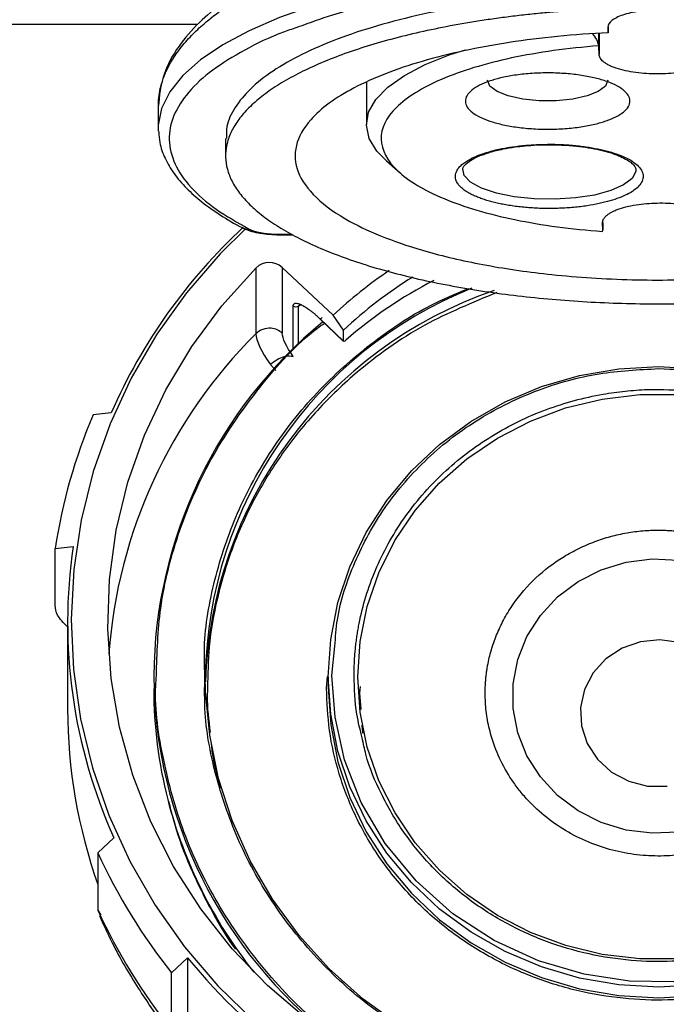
# Model space of a CAD drawing. Header units: inches. Extents: x 1.5 to 64.5, y 1.5 to 49.5.
# Tile 14 of 37: x 16 to 17.8, y 30.2 to 32.8. Entities that reach past the tile are written whole.
import ezdxf

# ---------------------------------------------------------------- set-up
doc = ezdxf.new("R2010")
doc.units = ezdxf.units.IN
doc.header["$LTSCALE"] = 6
doc.header["$MEASUREMENT"] = 0
doc.layers.add('DIMENSIONS', color=140, linetype='Continuous', lineweight=25)
doc.styles.add('SLDTEXTSTYLE0', font='TXT', dxfattribs={"width": 0.7})
doc.dimstyles.new('SLDDIMSTYLE0', dxfattribs={"dimtxt": 0.509766, "dimasz": 0.78, "dimexe": 0, "dimexo": 0.0625, "dimgap": 0.127441, "dimtad": 0, "dimtih": 1, "dimtoh": 1, "dimrnd": 1e-09, "dimzin": 12, "dimdsep": 46, "dimtxsty": 'SLDTEXTSTYLE0', "dimsah": 1, "dimcen": 0.09, "dimadec": 0, "dimazin": 3, "dimtfac": 1, "dimtofl": 0, "dimtmove": 0, "dimatfit": 3, "dimfxl": 0, "dimfrac": 2, "dimtolj": 1, "dimtzin": 12, "dimarcsym": 0})

# ---------------------------------------------------------------- blocks, each defined once
blk = doc.blocks.new('_D')
at = {"layer": 'DIMENSIONS'}
for p, q in [((13.2342, 33.3286), (13.2342, 24.8416)), ((20.9742, 33.3286), (20.9742, 24.8416)), ((13.2342, 25.5916), (15.624, 25.5916)), ((16.3147, 25.5916), (16.1436, 25.5916)), ((16.1436, 25.5916), (16.1436, 24.7815)), ((18.2536, 25.5916), (18.4248, 25.5916)), ((18.4248, 25.5916), (18.4248, 24.7815)), ((20.9742, 25.5916), (18.9443, 25.5916)), ((16.1436, 24.7815), (16.3147, 24.7815)), ((18.4248, 24.7815), (18.2536, 24.7815))]:
    blk.add_line(p, q, dxfattribs=at)
for points in [[(13.2342, 25.5916), (14.0142, 25.4716), (14.0142, 25.7116)], [(20.9742, 25.5916), (20.1942, 25.7116), (20.1942, 25.4716)]]:
    blk.add_solid(points, dxfattribs=at)
at = {"layer": 'DIMENSIONS', "char_height": 0.5, "attachment_point": 1, "style": 'SLDTEXTSTYLE0'}
for s, insert in [('7.74', (16.5268, 26.3503)), ('196.6', (16.3147, 25.426))]:
    blk.add_mtext(s, dxfattribs=dict(at, insert=insert))
blk = doc.blocks.new('_D_3')
at = {"layer": 'DIMENSIONS'}
for p, q in [((13.6588, 32.8123), (13.6588, 26.9149)), ((20.5499, 32.7847), (20.5499, 26.9149)), ((13.6588, 27.6649), (15.624, 27.6649)), ((16.3147, 27.6649), (16.1436, 27.6649)), ((16.1436, 27.6649), (16.1436, 26.8547)), ((18.2536, 27.6649), (18.4248, 27.6649)), ((18.4248, 27.6649), (18.4248, 26.8547)), ((20.5499, 27.6649), (18.9443, 27.6649)), ((16.1436, 26.8547), (16.3147, 26.8547)), ((18.4248, 26.8547), (18.2536, 26.8547))]:
    blk.add_line(p, q, dxfattribs=at)
for points in [[(13.6588, 27.6649), (14.4388, 27.5449), (14.4388, 27.7849)], [(20.5499, 27.6649), (19.7699, 27.7849), (19.7699, 27.5449)]]:
    blk.add_solid(points, dxfattribs=at)
at = {"layer": 'DIMENSIONS', "char_height": 0.5, "attachment_point": 1, "style": 'SLDTEXTSTYLE0'}
for s, insert in [('6.89', (16.5268, 28.4235)), ('175.0', (16.3147, 27.4992))]:
    blk.add_mtext(s, dxfattribs=dict(at, insert=insert))

msp = doc.modelspace()

# ---------------------------------------------------------------- linework, layer by layer
for p, q in [((16.4828, 32.8123), (13.9588, 32.8123)), ((17.5967, 32.8046), (17.5966, 32.7917)), ((17.5966, 32.7917), (17.5973, 32.79)), ((17.5973, 32.8055), (17.5973, 32.79)), ((17.5721, 32.7511), (17.5721, 32.7882)), ((17.5726, 32.7882), (17.5726, 32.7313)), ((17.5726, 32.7313), (17.5721, 32.7511)), ((16.9408, 32.6551), (16.9408, 32.5403)), ((16.3755, 32.5885), (16.3755, 32.5309)), ((16.3755, 32.5309), (16.3757, 32.5228)), ((16.5583, 32.5027), (16.5583, 32.4557)), ((16.9953, 32.4415), (17.0332, 32.4084)), ((17.5825, 32.2536), (17.5821, 32.2734)), ((17.5825, 32.2741), (17.5825, 32.2536)), ((16.6972, 32.2428), (16.739, 32.2428)), ((16.6972, 32.2428), (16.6972, 32.241)), ((16.6972, 32.241), (16.7419, 32.241)), ((16.6405, 32.1508), (16.6405, 31.9723)), ((16.8504, 32.0223), (16.7124, 32.152)), ((16.7124, 32.152), (16.7124, 31.9735)), ((16.7419, 31.9312), (16.7419, 32.047)), ((16.7599, 32.0525), (16.756, 32.047)), ((16.756, 32.047), (16.7619, 32.0518)), ((16.756, 31.9449), (16.756, 32.047)), ((16.8787, 31.9821), (16.8504, 32.0223)), ((16.8144, 32.0133), (16.8787, 31.952)), ((16.8145, 32.0127), (16.8789, 31.9514)), ((16.8787, 31.952), (16.8787, 31.9821)), ((16.6802, 31.8883), (16.6945, 31.8728)), ((16.2478, 31.757), (16.1991, 31.7521)), ((16.0956, 31.3891), (16.1443, 31.3939)), ((16.0956, 31.2337), (16.0956, 31.3891)), ((16.1293, 31.1884), (16.1293, 30.9528)), ((16.8473, 31.0439), (16.8551, 31.1237)), ((16.8323, 31.0097), (16.8354, 31.0408)), ((16.8373, 31.0406), (16.8373, 31.0115)), ((16.9241, 31.0142), (16.9223, 30.996)), ((16.9223, 30.996), (16.9256, 30.9517)), ((16.2553, 30.6027), (16.2117, 30.5619)), ((16.2117, 30.5619), (16.2117, 30.4065)), ((16.2117, 30.4065), (16.2192, 30.3932)), ((16.4117, 30.2364), (16.4553, 30.2772)), ((16.4553, 30.2772), (16.4553, 30.0416)), ((16.4117, 30.081), (16.4117, 30.2364))]:
    msp.add_line(p, q)
at = {"flags": 128}
for points in [[(17.909, 32.9818), (17.776, 32.9864), (17.6424, 32.9864), (17.5094, 32.9819), (17.3784, 32.9728), (17.2507, 32.9592), (17.1277, 32.9414), (17.0105, 32.9194), (16.9003, 32.8936), (16.7982, 32.864), (16.7052, 32.8312), (16.6224, 32.7953), (16.5505, 32.7568), (16.4902, 32.716), (16.4421, 32.6733), (16.4068, 32.6292), (16.3846, 32.5842), (16.3757, 32.5386), (16.3755, 32.5309)], [(16.9953, 32.4415), (16.9692, 32.4683), (16.9484, 32.503), (16.9409, 32.5384), (16.9469, 32.5737), (16.9663, 32.6085), (16.9988, 32.6422), (17.0439, 32.6741), (17.1007, 32.7037), (17.1683, 32.7305), (17.2097, 32.7439)], [(17.5966, 32.6607), (17.59, 32.6449), (17.5706, 32.6304), (17.5402, 32.6184), (17.501, 32.6098), (17.4564, 32.6053), (17.4098, 32.6053), (17.3652, 32.6098), (17.326, 32.6184), (17.2956, 32.6304), (17.2762, 32.6449), (17.2696, 32.6607)], [(17.6048, 32.3611), (17.5604, 32.3491), (17.5089, 32.341), (17.4532, 32.3374), (17.3966, 32.3384), (17.3424, 32.344), (17.2937, 32.3539), (17.2534, 32.3676), (17.2237, 32.3841), (17.2064, 32.4025), (17.2024, 32.4199)], [(17.6725, 32.4175), (17.6721, 32.4133), (17.6623, 32.3942), (17.6394, 32.3765), (17.6048, 32.3611)], [(16.6131, 32.2578), (16.5436, 32.189), (16.4525, 32.0837), (16.3718, 31.971), (16.3024, 31.8519), (16.2447, 31.7274), (16.1992, 31.5985), (16.1663, 31.4663), (16.1463, 31.3318), (16.1393, 31.1962), (16.1455, 31.0605), (16.1646, 30.9259), (16.1967, 30.7935), (16.2414, 30.6643), (16.2983, 30.5395), (16.367, 30.4201), (16.4469, 30.307), (16.5374, 30.2011), (16.6378, 30.1034)], [(16.6086, 32.258), (16.6083, 32.2582), (16.6065, 32.2592)], [(17.415, 29.8184), (17.2768, 29.8534), (17.1427, 29.9006), (17.0141, 29.9597), (16.892, 30.03), (16.7777, 30.111), (16.6721, 30.2019), (16.5762, 30.3019), (16.491, 30.41), (16.4172, 30.5253), (16.3554, 30.6467), (16.3062, 30.773), (16.2702, 30.9033), (16.2475, 31.0361), (16.2385, 31.1704), (16.2432, 31.3049), (16.2615, 31.4383), (16.2933, 31.5695), (16.3384, 31.6972), (16.3962, 31.8203), (16.4663, 31.9377), (16.548, 32.0482), (16.6405, 32.1508)], [(16.8373, 31.0405), (16.8439, 31.1421), (16.8634, 31.2422), (16.8956, 31.3394), (16.94, 31.4322), (16.996, 31.5193), (17.0628, 31.5995), (17.1394, 31.6714), (17.2247, 31.7342), (17.3174, 31.7869), (17.4161, 31.8287), (17.5195, 31.859), (17.6261, 31.8774), (17.7342, 31.8835), (17.8423, 31.8774)], [(16.9173, 31.0407), (16.9238, 31.1367), (16.943, 31.2314), (16.9747, 31.3231), (17.0183, 31.4104), (17.0733, 31.4918), (17.1387, 31.5661), (17.2135, 31.6321), (17.2965, 31.6888), (17.3864, 31.7352), (17.4817, 31.7707), (17.5811, 31.7947), (17.6829, 31.8068), (17.7855, 31.8068)], [(17.7877, 30.6182), (17.7166, 30.6152), (17.6461, 30.6242), (17.5784, 30.6448), (17.5157, 30.6765), (17.4601, 30.7182), (17.4132, 30.7685), (17.3767, 30.8259), (17.3517, 30.8885), (17.339, 30.9543), (17.339, 31.0212), (17.3517, 31.087), (17.3767, 31.1496), (17.4132, 31.207), (17.46, 31.2574), (17.5156, 31.2991), (17.5783, 31.3308), (17.6459, 31.3515), (17.7165, 31.3605), (17.7876, 31.3575)], [(17.7904, 31.134), (17.7377, 31.1411), (17.6847, 31.1356), (17.6349, 31.1179), (17.5913, 31.0891), (17.5567, 31.0511), (17.5333, 31.0061)], [(18.618, 31.1068), (18.6205, 31.007), (18.6066, 30.8925), (18.5742, 30.776), (18.5223, 30.6613), (18.4509, 30.5528), (18.3616, 30.4547), (18.2573, 30.3708), (18.1419, 30.3037), (18.0199, 30.2549), (17.8959, 30.2245), (17.774, 30.2114), (17.6548, 30.2139), (17.5318, 30.2325), (17.408, 30.269), (17.2876, 30.3239), (17.1754, 30.3969), (17.0756, 30.4858), (16.992, 30.5878), (16.927, 30.6988), (16.8816, 30.8146), (16.8556, 30.9308), (16.8473, 31.0439), (16.8473, 31.0439)], [(17.4959, 29.9075), (17.3729, 29.9365), (17.2538, 29.9773), (17.1398, 30.0294), (17.0321, 30.0922), (16.9318, 30.1651), (16.8401, 30.2474), (16.7578, 30.338), (16.6859, 30.4361), (16.6251, 30.5406), (16.5761, 30.6505), (16.5394, 30.7645), (16.5153, 30.8815), (16.5042, 31.0001), (16.5033, 31.0424)], [(17.8426, 30.2039), (17.7345, 30.1977), (17.6264, 30.2038), (17.5198, 30.2222), (17.4164, 30.2524), (17.3176, 30.2942), (17.2249, 30.3468), (17.1396, 30.4096), (17.063, 30.4816), (16.9962, 30.5617), (16.9401, 30.6488), (16.8957, 30.7416), (16.8634, 30.8388), (16.8439, 30.9389), (16.8373, 31.0405)], [(17.7858, 30.2744), (17.6832, 30.2744), (17.5814, 30.2865), (17.482, 30.3104), (17.3866, 30.3459), (17.2967, 30.3923), (17.2137, 30.449), (17.1389, 30.515), (17.0734, 30.5893), (17.0185, 30.6706), (16.9748, 30.7579), (16.943, 30.8496), (16.9238, 30.9443), (16.9173, 31.0405), (16.9173, 31.0407)], [(16.8373, 31.0114), (16.8439, 30.9098), (16.8634, 30.8097), (16.8957, 30.7125), (16.9401, 30.6197), (16.9962, 30.5326), (17.063, 30.4525), (17.1396, 30.3805), (17.2249, 30.3178), (17.3176, 30.2651), (17.4164, 30.2234), (17.5198, 30.1931), (17.6264, 30.1748), (17.7345, 30.1686), (17.8426, 30.1748)], [(17.5333, 31.0061), (17.5225, 30.9571), (17.525, 30.9071), (17.5407, 30.8593), (17.5685, 30.8166), (17.6067, 30.7817), (17.653, 30.7569), (17.7044, 30.7437), (17.7576, 30.7429)]]:
    msp.add_lwpolyline(points, dxfattribs=at)
for centre, radius, start, end in [((17.6281, 31.1552), 1.5058, 132.728, 156.4429), ((16.6174, 32.2761), 0.0201, 244.1152, 283.8108), ((16.6771, 32.1137), 0.0521, 47.3305, 134.5416), ((17.6949, 31.123), 1.2336, 124.1599, 133.1963), ((17.7, 31.1067), 1.2003, 121.8453, 133.1747), ((17.6598, 31.0237), 1.1566, 111.9751, 179.0723), ((17.6643, 30.9908), 1.1614, 108.917, 178.2197), ((17.6202, 31.0331), 1.2569, 129.3717, 179.5741), ((17.602, 31.0046), 1.3641, 134.8135, 175.882), ((17.5606, 31.1679), 1.4816, 156.774, 171.414), ((17.5552, 31.1884), 1.4258, 171.7135, 204.2558), ((17.6223, 31.0521), 1.259, 180.4433, 232.1216), ((17.5775, 31.0083), 1.2142, 180.0081, 194.3746), ((17.5557, 30.9535), 1.4264, 180.0299, 199.5621), ((17.6171, 31.0206), 1.2556, 194.4711, 218.5303), ((17.6093, 31.1967), 1.535, 204.427, 218.7245), ((17.6093, 31.0413), 1.535, 204.427, 218.7245), ((17.694, 31.2852), 1.597, 219.1401, 249.2901)]:
    msp.add_arc(centre, radius, start, end)
msp.add_ellipse((17.7343, 31.1347), major_axis=(1.1926, -0.2227), ratio=0.918429, start_param=2.269204, end_param=2.51855)
for points, knots in [([(17.5203, 33.1441), (17.4825, 33.1419), (17.3952, 33.1367), (17.2686, 33.1206), (17.1473, 33.1001), (17.0391, 33.0767), (16.9412, 33.0509), (16.85, 33.0218), (16.77, 32.9915), (16.6971, 32.9591), (16.6222, 32.9198), (16.5496, 32.8726), (16.4822, 32.8157), (16.4266, 32.751), (16.3843, 32.6739), (16.3785, 32.6181), (16.3755, 32.5886)], [0, 0, 0, 0, 0.060497, 0.139915, 0.209186, 0.268253, 0.333568, 0.394395, 0.452082, 0.506625, 0.565522, 0.643899, 0.715872, 0.799216, 0.893944, 1, 1, 1, 1]), ([(16.3758, 32.5885), (16.3759, 32.5967), (16.3762, 32.6132), (16.3804, 32.6364), (16.3859, 32.6563), (16.3918, 32.6725), (16.3989, 32.6892), (16.4084, 32.7075), (16.4208, 32.7275), (16.4346, 32.7467), (16.4495, 32.7649), (16.4654, 32.7823), (16.4821, 32.7987), (16.5097, 32.8236), (16.5513, 32.8557), (16.611, 32.8936), (16.6785, 32.9296), (16.7543, 32.9636), (16.8385, 32.9953), (16.9437, 33.0286), (17.0733, 33.0612), (17.2295, 33.0899), (17.3906, 33.1106), (17.5009, 33.1174), (17.5556, 33.1207)], [0, 0, 0, 0, 0.031567, 0.063588, 0.089286, 0.108659, 0.126895, 0.154303, 0.18079, 0.206356, 0.231001, 0.254725, 0.277527, 0.299408, 0.359438, 0.416907, 0.471815, 0.532807, 0.592177, 0.649927, 0.739643, 0.827891, 0.914675, 1, 1, 1, 1]), ([(17.7084, 32.9482), (17.6514, 32.9476), (17.5308, 32.9463), (17.3493, 32.9328), (17.1682, 32.9103), (16.9997, 32.8784), (16.8603, 32.8435), (16.7866, 32.8167), (16.7566, 32.8057)], [0, 0, 0, 0, 0.159701, 0.338005, 0.518258, 0.698511, 0.876814, 1, 1, 1, 1]), ([(17.5191, 32.8982), (17.4691, 32.8943), (17.3692, 32.8866), (17.2265, 32.8667), (17.0922, 32.8411), (16.9688, 32.8096), (16.8585, 32.7729), (16.7631, 32.7316), (16.6843, 32.6863), (16.6232, 32.638), (16.5818, 32.5874), (16.56, 32.5419), (16.5605, 32.5136), (16.5607, 32.5027)], [0, 0, 0, 0, 0.094168, 0.188336, 0.282505, 0.376673, 0.470841, 0.565009, 0.659177, 0.753345, 0.847514, 0.941682, 1, 1, 1, 1]), ([(17.5191, 32.8512), (17.5128, 32.8508), (17.5002, 32.8499), (17.4813, 32.8486), (17.4625, 32.8471), (17.4437, 32.8455), (17.4157, 32.843), (17.3787, 32.8392), (17.333, 32.8339), (17.2879, 32.828), (17.2289, 32.8192), (17.1571, 32.8067), (17.075, 32.7893), (16.9972, 32.7697), (16.9244, 32.748), (16.8571, 32.7243), (16.7957, 32.6988), (16.7406, 32.6716), (16.6921, 32.6431), (16.6508, 32.6132), (16.6167, 32.5823), (16.5901, 32.5505), (16.5712, 32.5181), (16.5602, 32.4853), (16.5571, 32.4522), (16.5619, 32.4192), (16.5746, 32.3865), (16.5951, 32.3542), (16.6232, 32.3226), (16.6589, 32.2919), (16.7018, 32.2623), (16.7517, 32.234), (16.8081, 32.2072), (16.8709, 32.182), (16.9394, 32.1587), (17.0133, 32.1374), (17.092, 32.1183), (17.1751, 32.1014), (17.2619, 32.0869), (17.3519, 32.0749), (17.4445, 32.0655), (17.539, 32.0587), (17.6349, 32.0545), (17.7314, 32.0531), (17.8279, 32.0543), (17.9238, 32.0583), (18.0185, 32.065), (18.1112, 32.0743), (18.2014, 32.0861), (18.2884, 32.1005), (18.3717, 32.1172), (18.4507, 32.1362), (18.5249, 32.1574), (18.5938, 32.1805), (18.6569, 32.2056), (18.7137, 32.2323), (18.764, 32.2605), (18.8073, 32.29), (18.8435, 32.3207), (18.8721, 32.3522), (18.8931, 32.3845), (18.9063, 32.4172), (18.9115, 32.4502), (18.9089, 32.4833), (18.8984, 32.5161), (18.88, 32.5485), (18.8539, 32.5804), (18.8202, 32.6113), (18.7861, 32.6363), (18.7553, 32.6556), (18.7304, 32.6698), (18.7039, 32.6836), (18.6789, 32.6955), (18.656, 32.7056), (18.6357, 32.7142), (18.6216, 32.7197), (18.6145, 32.7225)], [0, 0, 0, 0, 0.003126, 0.006251, 0.009376, 0.012502, 0.015629, 0.023441, 0.031257, 0.039069, 0.046885, 0.062509, 0.078134, 0.093759, 0.109383, 0.125008, 0.140633, 0.156257, 0.171882, 0.187507, 0.203131, 0.218756, 0.234381, 0.250005, 0.26563, 0.281255, 0.296879, 0.312504, 0.328129, 0.343753, 0.359378, 0.375003, 0.390627, 0.406252, 0.421877, 0.437501, 0.453126, 0.468751, 0.484375, 0.5, 0.515625, 0.531249, 0.546874, 0.562499, 0.578123, 0.593748, 0.609373, 0.624997, 0.640622, 0.656247, 0.671871, 0.687496, 0.703121, 0.718745, 0.73437, 0.749995, 0.765619, 0.781244, 0.796869, 0.812494, 0.828118, 0.843743, 0.859368, 0.874992, 0.890617, 0.906242, 0.921866, 0.937491, 0.953116, 0.960928, 0.968743, 0.976556, 0.984371, 0.989581, 0.994789, 1, 1, 1, 1]), ([(17.8727, 32.8046), (17.8727, 32.8108), (17.8691, 32.817), (17.8553, 32.8284), (17.8451, 32.8336), (17.8195, 32.8423), (17.8042, 32.8458), (17.7709, 32.8506), (17.7528, 32.8518), (17.7167, 32.8518), (17.6986, 32.8506), (17.6652, 32.8458), (17.6499, 32.8423), (17.6244, 32.8336), (17.6142, 32.8284), (17.6003, 32.817), (17.5967, 32.8108), (17.5967, 32.8046)], [0, 0, 0, 0, 0.125, 0.125, 0.25, 0.25, 0.375, 0.375, 0.5, 0.5, 0.625, 0.625, 0.75, 0.75, 0.875, 0.875, 1, 1, 1, 1]), ([(16.7566, 32.8057), (16.7435, 32.8013), (16.6875, 32.7825), (16.6076, 32.7431), (16.5188, 32.6884), (16.4537, 32.6285), (16.4134, 32.5648), (16.4008, 32.499), (16.4165, 32.4333), (16.4603, 32.3698), (16.5273, 32.3101), (16.5909, 32.2742), (16.6222, 32.2566)], [0, 0, 0, 0, 0.031596, 0.135693, 0.23979, 0.347193, 0.45692, 0.567846, 0.678773, 0.7885, 0.895903, 1, 1, 1, 1]), ([(17.5973, 32.79), (17.5046, 32.7856), (17.4139, 32.7766), (17.2433, 32.7503), (17.1636, 32.733), (17.0215, 32.6914), (16.9591, 32.6671), (16.8568, 32.6135), (16.8169, 32.5843), (16.7898, 32.5536)], [0, 0, 0, 0, 0.25, 0.25, 0.5, 0.5, 0.75, 0.75, 1, 1, 1, 1]), ([(17.5548, 32.7869), (17.5587, 32.7819), (17.5665, 32.7719), (17.5695, 32.7602), (17.571, 32.7543)], [0, 0, 0, 0, 0.498471, 1, 1, 1, 1]), ([(17.571, 32.7543), (17.4876, 32.748), (17.4075, 32.7368), (17.2627, 32.7058), (17.1981, 32.6861), (17.0917, 32.6404), (17.05, 32.6145), (16.9943, 32.5593), (16.9802, 32.5301), (16.9815, 32.4717), (16.9967, 32.4425), (17.0548, 32.3876), (17.0976, 32.3619), (17.2058, 32.3167), (17.2712, 32.2973), (17.4173, 32.2671), (17.4979, 32.2563), (17.5815, 32.2504)], [0, 0, 0, 0, 0.125, 0.125, 0.25, 0.25, 0.375, 0.375, 0.5, 0.5, 0.625, 0.625, 0.75, 0.75, 0.875, 0.875, 1, 1, 1, 1]), ([(17.8866, 32.7321), (17.8865, 32.7312), (17.8865, 32.7295), (17.886, 32.727), (17.8852, 32.7245), (17.8841, 32.722), (17.8826, 32.7196), (17.8807, 32.7171), (17.8785, 32.7147), (17.875, 32.7114), (17.8697, 32.7073), (17.8617, 32.7026), (17.8523, 32.6981), (17.838, 32.6926), (17.8172, 32.6867), (17.7894, 32.6817), (17.7603, 32.6787), (17.7307, 32.6777), (17.7011, 32.6786), (17.6718, 32.6814), (17.6438, 32.6863), (17.6228, 32.692), (17.6082, 32.6975), (17.5986, 32.7019), (17.5904, 32.7066), (17.5839, 32.7114), (17.5789, 32.7163), (17.5753, 32.7212), (17.5731, 32.7263), (17.5727, 32.7296), (17.5726, 32.7313)], [0, 0, 0, 0, 0.0151258, 0.0301521, 0.0451123, 0.0600399, 0.0749688, 0.0899329, 0.1049657, 0.1201006, 0.1522562, 0.184454, 0.2172938, 0.2501767, 0.3158115, 0.3800823, 0.4400281, 0.5000162, 0.5599619, 0.6199501, 0.6842209, 0.7498557, 0.7826956, 0.8155784, 0.8477341, 0.8799318, 0.9100761, 0.9399555, 0.9698401, 1, 1, 1, 1]), ([(17.2762, 32.5499), (17.2665, 32.5531), (17.2483, 32.5605), (17.227, 32.5734), (17.2131, 32.5881), (17.208, 32.6037), (17.2124, 32.6194), (17.2258, 32.6342), (17.2465, 32.6472), (17.2731, 32.6583), (17.3051, 32.6675), (17.3428, 32.6748), (17.3857, 32.6795), (17.4315, 32.6813), (17.4773, 32.6798), (17.5204, 32.6752), (17.5585, 32.6681), (17.5909, 32.659), (17.6179, 32.6481), (17.6392, 32.6352), (17.6531, 32.6205), (17.6582, 32.6048), (17.6538, 32.5892), (17.6404, 32.5744), (17.6197, 32.5614), (17.5932, 32.5503), (17.5611, 32.5411), (17.5234, 32.5338), (17.4805, 32.529), (17.4347, 32.5273), (17.3889, 32.5288), (17.3458, 32.5334), (17.3077, 32.5405), (17.2859, 32.5466), (17.2762, 32.5499)], [0, 0, 0, 0, 0.029129, 0.060003, 0.09216, 0.125, 0.15784, 0.189997, 0.220871, 0.25, 0.279129, 0.310003, 0.34216, 0.375, 0.40784, 0.439997, 0.470871, 0.5, 0.529129, 0.560003, 0.59216, 0.625, 0.65784, 0.689997, 0.720871, 0.75, 0.779129, 0.810003, 0.84216, 0.875, 0.90784, 0.939997, 0.970871, 1, 1, 1, 1]), ([(16.7898, 32.5536), (16.7695, 32.5308), (16.7563, 32.5071), (16.7449, 32.4595), (16.7466, 32.4354), (16.7649, 32.388), (16.7814, 32.3646), (16.8285, 32.3196), (16.859, 32.2979), (16.8959, 32.2776)], [0, 0, 0, 0, 0.25, 0.25, 0.5, 0.5, 0.75, 0.75, 1, 1, 1, 1]), ([(16.377, 32.5214), (16.3775, 32.5114), (16.3787, 32.4868), (16.3929, 32.4484), (16.4169, 32.407), (16.4506, 32.3675), (16.4927, 32.3298), (16.544, 32.2943), (16.5829, 32.2704), (16.6069, 32.259), (16.6087, 32.2582)], [0, 0, 0, 0, 0.099947, 0.245562, 0.3932954, 0.5420078, 0.6907372, 0.8393052, 0.9878724, 1, 1, 1, 1]), ([(17.2557, 32.4609), (17.2581, 32.4618), (17.263, 32.4634), (17.2705, 32.4657), (17.2783, 32.4679), (17.2864, 32.47), (17.2947, 32.472), (17.3032, 32.4739), (17.32, 32.4773), (17.3463, 32.4815), (17.3835, 32.4853), (17.4224, 32.4871), (17.4618, 32.4869), (17.5004, 32.4846), (17.5367, 32.4804), (17.57, 32.4746), (17.5994, 32.4674), (17.6253, 32.4591), (17.6477, 32.4496), (17.6665, 32.4388), (17.6809, 32.4267), (17.6902, 32.4138), (17.6934, 32.4003), (17.6907, 32.3869), (17.682, 32.3739), (17.6681, 32.3618), (17.6498, 32.3509), (17.6277, 32.3412), (17.6023, 32.3328), (17.5731, 32.3255), (17.54, 32.3195), (17.504, 32.3151), (17.4654, 32.3127), (17.426, 32.3122), (17.3871, 32.3138), (17.3497, 32.3174), (17.321, 32.3219), (17.2998, 32.3262), (17.2852, 32.3296), (17.2712, 32.3334), (17.2626, 32.3362), (17.2583, 32.3376)], [0, 0, 0, 0, 0.008489, 0.016944, 0.02538, 0.03381, 0.042247, 0.050706, 0.059198, 0.091046, 0.122911, 0.155771, 0.188649, 0.220995, 0.253358, 0.283799, 0.314256, 0.34321, 0.372182, 0.403389, 0.434613, 0.467299, 0.500004, 0.532691, 0.565395, 0.596602, 0.627826, 0.65678, 0.685752, 0.716192, 0.74665, 0.778996, 0.811359, 0.844219, 0.877097, 0.908945, 0.94081, 0.95564, 0.970401, 0.985163, 1, 1, 1, 1]), ([(17.2626, 32.4606), (17.2669, 32.4621), (17.2812, 32.4674), (17.3091, 32.4739), (17.3419, 32.4795), (17.3727, 32.483), (17.4039, 32.4853), (17.4262, 32.4856), (17.4374, 32.4857)], [0, 0, 0, 0, 0.097834, 0.330831, 0.514341, 0.660671, 0.828825, 1, 1, 1, 1]), ([(17.4374, 32.4857), (17.4555, 32.4854), (17.4807, 32.4848), (17.5161, 32.4815), (17.5442, 32.4778), (17.5746, 32.4719), (17.6022, 32.4646), (17.626, 32.4561), (17.6452, 32.447), (17.6592, 32.4379), (17.668, 32.4294), (17.6721, 32.4226), (17.6722, 32.4199), (17.6723, 32.4185)], [0, 0, 0, 0, 0.140565, 0.195894, 0.285967, 0.375969, 0.46873, 0.560963, 0.651236, 0.73868, 0.823775, 0.910298, 1, 1, 1, 1]), ([(17.2583, 32.3376), (17.2561, 32.3383), (17.2517, 32.3398), (17.2455, 32.3422), (17.2394, 32.3446), (17.2337, 32.3472), (17.2252, 32.3512), (17.2147, 32.3568), (17.2035, 32.3645), (17.1944, 32.3727), (17.1853, 32.3841), (17.1805, 32.3991), (17.1847, 32.414), (17.1933, 32.4255), (17.2021, 32.4337), (17.213, 32.4415), (17.2243, 32.4478), (17.2352, 32.453), (17.245, 32.4571), (17.2522, 32.4597), (17.2557, 32.4609)], [0, 0, 0, 0, 0.023336, 0.046629, 0.069911, 0.093212, 0.116565, 0.178303, 0.240092, 0.304404, 0.368768, 0.500006, 0.631244, 0.695555, 0.759919, 0.821657, 0.883446, 0.92231, 0.961113, 1, 1, 1, 1]), ([(17.2024, 32.4194), (17.2027, 32.4211), (17.2033, 32.4247), (17.2112, 32.4346), (17.2271, 32.4457), (17.2446, 32.4546), (17.2582, 32.4591), (17.2626, 32.4606)], [0, 0, 0, 0, 0.216293, 0.453141, 0.677794, 0.894224, 1, 1, 1, 1]), ([(17.4445, 32.133), (17.5151, 32.1256), (17.5882, 32.1209), (17.7355, 32.1172), (17.8098, 32.1182), (17.9559, 32.1258), (18.0277, 32.1324), (18.1651, 32.151), (18.2308, 32.1629), (18.3527, 32.1914), (18.409, 32.208), (18.5092, 32.2451), (18.5533, 32.2656), (18.6269, 32.3094), (18.6565, 32.3328), (18.6997, 32.3811), (18.7134, 32.4061), (18.7187, 32.4313)], [0, 0, 0, 0, 0.125, 0.125, 0.25, 0.25, 0.375, 0.375, 0.5, 0.5, 0.625, 0.625, 0.75, 0.75, 0.875, 0.875, 1, 1, 1, 1]), ([(17.5821, 32.2734), (17.5821, 32.2742), (17.5822, 32.2759), (17.5826, 32.2784), (17.5834, 32.281), (17.5846, 32.2834), (17.5861, 32.2859), (17.588, 32.2883), (17.5901, 32.2908), (17.5936, 32.2941), (17.599, 32.2982), (17.6069, 32.3029), (17.6163, 32.3074), (17.6307, 32.3129), (17.6515, 32.3188), (17.6793, 32.3238), (17.7084, 32.3268), (17.738, 32.3278), (17.7676, 32.3269), (17.7969, 32.324), (17.8249, 32.3192), (17.8459, 32.3134), (17.8605, 32.308), (17.8701, 32.3035), (17.8782, 32.2988), (17.8848, 32.294), (17.8898, 32.2891), (17.8934, 32.2842), (17.8956, 32.2792), (17.8959, 32.2758), (17.8961, 32.2741)], [0, 0, 0, 0, 0.0151258, 0.0301521, 0.0451123, 0.0600399, 0.0749688, 0.0899329, 0.1049657, 0.1201006, 0.1522562, 0.184454, 0.2172938, 0.2501767, 0.3158115, 0.3800823, 0.4400281, 0.5000162, 0.5599619, 0.6199501, 0.6842209, 0.7498557, 0.7826956, 0.8155784, 0.8477341, 0.8799318, 0.9100761, 0.9399555, 0.9698401, 1, 1, 1, 1]), ([(16.6065, 32.2592), (16.6122, 32.2567), (16.6234, 32.2516), (16.6459, 32.2461), (16.6709, 32.2424), (16.6885, 32.2419), (16.6972, 32.2416)], [0, 0, 0, 0, 0.252572, 0.503454, 0.752609, 1, 1, 1, 1]), ([(16.6222, 32.2566), (16.6232, 32.2561), (16.6253, 32.255), (16.6287, 32.2536), (16.6323, 32.2522), (16.6376, 32.2504), (16.6449, 32.2484), (16.6545, 32.2464), (16.6647, 32.2448), (16.6754, 32.2436), (16.6863, 32.2429), (16.6936, 32.2428), (16.6972, 32.2428)], [0, 0, 0, 0, 0.06163, 0.12306, 0.18452, 0.246234, 0.373031, 0.500056, 0.626852, 0.753877, 0.876882, 1, 1, 1, 1]), ([(17.1087, 32.1947), (17.1581, 32.1808), (17.2115, 32.1686), (17.3242, 32.1479), (17.3834, 32.1395), (17.4445, 32.133)], [0, 0, 0, 0, 0.5, 0.5, 1, 1, 1, 1]), ([(16.5019, 31.044), (16.5011, 31.0694), (16.4982, 31.1567), (16.5259, 31.3064), (16.5857, 31.4879), (16.6797, 31.6597), (16.802, 31.815), (16.9485, 31.9461), (17.0885, 32.0408), (17.1831, 32.0809), (17.2177, 32.0955)], [0, 0, 0, 0, 0.057701, 0.198067, 0.342257, 0.48844, 0.634622, 0.778813, 0.919178, 1, 1, 1, 1]), ([(17.2947, 32.084), (17.2282, 32.0567), (17.0896, 31.9999), (16.9267, 31.8827), (16.799, 31.7596), (16.7055, 31.642), (16.6299, 31.5166), (16.5725, 31.3866), (16.5338, 31.2549), (16.5116, 31.1289), (16.5101, 31.0471), (16.5094, 31.0096)], [0, 0, 0, 0, 0.147091, 0.306795, 0.413314, 0.51898, 0.62358, 0.724506, 0.823008, 0.91891, 1, 1, 1, 1]), ([(16.7419, 32.047), (16.7419, 32.0476), (16.742, 32.0489), (16.7423, 32.0505), (16.7429, 32.0519), (16.7437, 32.053), (16.7448, 32.0539), (16.746, 32.0546), (16.7488, 32.0554), (16.7539, 32.0552), (16.7629, 32.052), (16.7739, 32.046), (16.7844, 32.0387), (16.7934, 32.0317), (16.8003, 32.026), (16.8073, 32.0199), (16.812, 32.0155), (16.8144, 32.0133)], [0, 0, 0, 0, 0.035481, 0.07085, 0.106227, 0.141733, 0.177485, 0.2136, 0.250191, 0.37559, 0.499877, 0.623932, 0.749411, 0.812846, 0.875333, 0.937504, 1, 1, 1, 1]), ([(16.756, 32.047), (16.7541, 32.0453), (16.7516, 32.0443), (16.7463, 32.0443), (16.7438, 32.0453), (16.7419, 32.047)], [0, 0, 0, 0, 0.5, 0.5, 1, 1, 1, 1]), ([(16.8144, 32.0133), (16.8143, 32.0125), (16.8149, 32.0123), (16.8172, 32.0133), (16.8189, 32.0145), (16.8206, 32.0161)], [0, 0, 0, 0, 0.5, 0.5, 1, 1, 1, 1]), ([(16.3704, 31.0436), (16.3723, 31.105), (16.3763, 31.2388), (16.4292, 31.4414), (16.5189, 31.6452), (16.6477, 31.8284), (16.7531, 31.948), (16.8205, 31.9966), (16.8267, 32.0011)], [0, 0, 0, 0, 0.1698814, 0.370812, 0.574705, 0.7785981, 0.9795286, 1, 1, 1, 1]), ([(16.7124, 31.9735), (16.7043, 31.9811), (16.6786, 31.9925), (16.651, 31.9828), (16.6405, 31.9723)], [0, 0, 0, 0, 0.428571, 1, 1, 1, 1]), ([(16.879, 31.9515), (16.8789, 31.9515), (16.8787, 31.9516), (16.8787, 31.9519), (16.8787, 31.952)], [0, 0, 0, 0, 0.483469, 1, 1, 1, 1]), ([(16.6802, 31.8883), (16.6907, 31.8985), (16.7158, 31.9132), (16.7361, 31.913), (16.742, 31.9102)], [0, 0, 0, 0, 0.571429, 1, 1, 1, 1]), ([(16.8551, 31.1237), (16.8568, 31.1477), (16.8623, 31.2255), (16.8973, 31.3277), (16.9452, 31.428), (17.0063, 31.526), (17.1026, 31.6375), (17.2444, 31.7459), (17.4034, 31.8228), (17.5687, 31.8692), (17.6801, 31.8748), (17.7342, 31.8775)], [0, 0, 0, 0, 0.058843, 0.190375, 0.258971, 0.327552, 0.46746, 0.607368, 0.744369, 0.875901, 1, 1, 1, 1]), ([(17.7342, 31.8775), (17.7744, 31.876), (17.8569, 31.873), (17.9807, 31.8476), (18.1039, 31.8052), (18.2221, 31.7441), (18.3307, 31.6656), (18.4254, 31.5718), (18.5029, 31.4664), (18.5619, 31.3533), (18.5993, 31.2368), (18.6172, 31.154), (18.618, 31.1109), (18.618, 31.1068)], [0, 0, 0, 0, 0.091027, 0.18641, 0.285436, 0.387184, 0.490553, 0.594337, 0.697296, 0.798251, 0.896155, 0.990154, 1, 1, 1, 1]), ([(16.9073, 31.0439), (16.9074, 31.0492), (16.9074, 31.0597), (16.908, 31.0755), (16.9088, 31.0913), (16.91, 31.107), (16.9115, 31.1228), (16.9134, 31.1385), (16.9156, 31.1541), (16.9182, 31.1697), (16.9247, 31.2049), (16.9382, 31.259), (16.9645, 31.3314), (16.9987, 31.402), (17.0412, 31.4704), (17.0912, 31.5348), (17.1484, 31.5944), (17.2119, 31.6482), (17.2804, 31.6952), (17.3531, 31.7352), (17.4283, 31.7673), (17.5053, 31.792), (17.5673, 31.8058), (17.6136, 31.813), (17.6436, 31.8166), (17.6737, 31.8192), (17.7039, 31.8209), (17.7241, 31.8211), (17.7342, 31.8212)], [0, 0, 0, 0, 0.012971, 0.025923, 0.038863, 0.051795, 0.064724, 0.077657, 0.090598, 0.103553, 0.116527, 0.17826, 0.240008, 0.304315, 0.368637, 0.434311, 0.500002, 0.565677, 0.631368, 0.695674, 0.759996, 0.821729, 0.883478, 0.906811, 0.930098, 0.953372, 0.976662, 1, 1, 1, 1]), ([(17.7342, 31.8212), (17.7717, 31.8198), (17.8486, 31.8169), (17.964, 31.7932), (18.0789, 31.7538), (18.1891, 31.6967), (18.2903, 31.6235), (18.3786, 31.5361), (18.451, 31.4378), (18.5056, 31.3323), (18.5417, 31.2238), (18.5607, 31.1157), (18.5619, 31.0087), (18.5569, 30.9359), (18.5467, 30.8998), (18.5463, 30.8983)], [0, 0, 0, 0, 0.077364, 0.15843, 0.242593, 0.329068, 0.416922, 0.505128, 0.592633, 0.678435, 0.761644, 0.841534, 0.918021, 0.996675, 1, 1, 1, 1]), ([(17.7343, 31.4388), (17.7387, 31.4387), (17.7474, 31.4387), (17.7606, 31.4381), (17.7737, 31.4373), (17.7867, 31.4361), (17.7997, 31.4346), (17.8126, 31.4327), (17.8255, 31.4305), (17.8384, 31.4279), (17.8512, 31.425), (17.8824, 31.417), (17.9309, 31.4003), (17.983, 31.3732), (18.022, 31.3472), (18.0594, 31.3179), (18.1013, 31.2764), (18.1425, 31.2204), (18.1734, 31.1607), (18.1942, 31.099), (18.2049, 31.0371), (18.2064, 30.9756), (18.1987, 30.9139), (18.1816, 30.8522), (18.1539, 30.7914), (18.1162, 30.734), (18.0688, 30.682), (18.0134, 30.6374), (17.9524, 30.602), (17.8876, 30.5759), (17.822, 30.5598), (17.7564, 30.5526), (17.6909, 30.554), (17.6251, 30.564), (17.5593, 30.5835), (17.4958, 30.6125), (17.4362, 30.6512), (17.392, 30.6906), (17.3608, 30.7257), (17.3331, 30.7624), (17.3043, 30.8113), (17.285, 30.8608), (17.2747, 30.8982), (17.2696, 30.9224), (17.266, 30.9468), (17.2637, 30.9714), (17.2635, 30.9878), (17.2633, 30.9961)], [0, 0, 0, 0, 0.005947, 0.011875, 0.01779, 0.023695, 0.029597, 0.035498, 0.041404, 0.04732, 0.053249, 0.059198, 0.091048, 0.122908, 0.139316, 0.155733, 0.188665, 0.221335, 0.25337, 0.283813, 0.314265, 0.343222, 0.372189, 0.403398, 0.434617, 0.467115, 0.500003, 0.532891, 0.565389, 0.596598, 0.627817, 0.656774, 0.685741, 0.716184, 0.746636, 0.77867, 0.811341, 0.844272, 0.86068, 0.877098, 0.908948, 0.940808, 0.952682, 0.964501, 0.976302, 0.988123, 1, 1, 1, 1]), ([(17.2633, 30.9961), (17.2633, 30.9999), (17.2634, 31.0077), (17.2639, 31.0192), (17.2647, 31.0308), (17.2658, 31.0423), (17.2673, 31.0538), (17.269, 31.0652), (17.273, 31.0869), (17.2809, 31.1186), (17.2959, 31.1598), (17.3153, 31.2), (17.3477, 31.2521), (17.3988, 31.3113), (17.4618, 31.3594), (17.5172, 31.3898), (17.56, 31.4081), (17.6039, 31.4222), (17.6406, 31.4303), (17.6698, 31.4348), (17.6912, 31.4371), (17.7127, 31.4385), (17.7271, 31.4387), (17.7343, 31.4388)], [0, 0, 0, 0, 0.016677, 0.033328, 0.049962, 0.066591, 0.083228, 0.099882, 0.116567, 0.178316, 0.240093, 0.304416, 0.368767, 0.500003, 0.63124, 0.695563, 0.759914, 0.821663, 0.88344, 0.912605, 0.941713, 0.970824, 1, 1, 1, 1]), ([(16.1293, 31.176), (16.1186, 31.1869), (16.0982, 31.2077), (16.0965, 31.2253), (16.0956, 31.2337)], [0, 0, 0, 0, 0.525091, 1, 1, 1, 1]), ([(16.9486, 29.9993), (16.9068, 30.0269), (16.8009, 30.0967), (16.661, 30.2414), (16.5324, 30.4214), (16.4402, 30.6145), (16.3869, 30.8137), (16.3641, 30.958), (16.3698, 31.0345), (16.3704, 31.0436)], [0, 0, 0, 0, 0.117253, 0.297223, 0.474578, 0.646924, 0.812263, 0.977603, 1, 1, 1, 1]), ([(17.4949, 29.9046), (17.4333, 29.9187), (17.3078, 29.9475), (17.1286, 30.0262), (16.9601, 30.1317), (16.8106, 30.2643), (16.6866, 30.4181), (16.592, 30.5867), (16.5308, 30.7627), (16.5002, 30.9164), (16.5014, 31.0099), (16.5019, 31.044)], [0, 0, 0, 0, 0.111679, 0.227803, 0.347092, 0.468029, 0.588965, 0.708254, 0.824378, 0.936057, 1, 1, 1, 1]), ([(16.9294, 30.8743), (16.924, 30.8956), (16.9098, 30.9513), (16.9083, 31.0086), (16.9073, 31.0439)], [0, 0, 0, 0, 0.3826571, 1, 1, 1, 1]), ([(16.5094, 31.0096), (16.509, 31.0028), (16.5069, 30.9626), (16.5123, 30.9226), (16.5167, 30.8894)], [0, 0, 0, 0, 0.170113, 1, 1, 1, 1]), ([(18.6345, 31.0099), (18.635, 30.9973), (18.6371, 30.9457), (18.6232, 30.8535), (18.5912, 30.7349), (18.5381, 30.6183), (18.4656, 30.5079), (18.3748, 30.4082), (18.2687, 30.3228), (18.1513, 30.2546), (18.0272, 30.2049), (17.901, 30.1739), (17.776, 30.1605), (17.6514, 30.1631), (17.5259, 30.1822), (17.3999, 30.2193), (17.2775, 30.2751), (17.1634, 30.3493), (17.0619, 30.4398), (16.9769, 30.5435), (16.9107, 30.6564), (16.8648, 30.7742), (16.8373, 30.8925), (16.834, 30.9712), (16.8323, 31.0097)], [0, 0, 0, 0, 0.014184, 0.05824, 0.104267, 0.151894, 0.20065, 0.24999, 0.29933, 0.348086, 0.395712, 0.44174, 0.485796, 0.528638, 0.573386, 0.619994, 0.668053, 0.717067, 0.766473, 0.815682, 0.864118, 0.91126, 0.956667, 1, 1, 1, 1]), ([(16.9287, 30.9087), (16.9288, 30.9032), (16.9289, 30.8959), (16.9307, 30.8888), (16.9311, 30.8869)], [0, 0, 0, 0, 0.740861, 1, 1, 1, 1]), ([(18.5463, 30.8983), (18.5378, 30.8633), (18.52, 30.7904), (18.4711, 30.6851), (18.4049, 30.5838), (18.3215, 30.4924), (18.2243, 30.4141), (18.1166, 30.3516), (18.0028, 30.306), (17.8871, 30.2776), (17.7725, 30.2653), (17.6583, 30.2677), (17.5433, 30.2852), (17.4277, 30.3192), (17.3155, 30.3704), (17.2108, 30.4384), (17.1179, 30.5214), (17.0397, 30.6164), (16.9799, 30.7202), (16.9431, 30.807), (16.9324, 30.8595), (16.9294, 30.8743)], [0, 0, 0, 0, 0.050782, 0.1055439, 0.1616038, 0.2183359, 0.275068, 0.3311279, 0.3858898, 0.4388134, 0.4894692, 0.5387301, 0.5901821, 0.643772, 0.6990315, 0.7553882, 0.812196, 0.8687773, 0.9244705, 0.9786746, 1, 1, 1, 1]), ([(16.5192, 30.8592), (16.5194, 30.8571), (16.5226, 30.8161), (16.5337, 30.776), (16.5442, 30.738)], [0, 0, 0, 0, 0.050035, 1, 1, 1, 1]), ([(16.4032, 30.7028), (16.4098, 30.677), (16.4265, 30.6114), (16.4667, 30.5089), (16.5214, 30.401), (16.5618, 30.3315), (16.5848, 30.301), (16.5848, 30.301)], [0, 0, 0, 0, 0.180896, 0.460592, 0.743892, 0.99933, 1, 1, 1, 1]), ([(16.2159, 30.3916), (16.2286, 30.3634), (16.2605, 30.2929), (16.3226, 30.1905), (16.3785, 30.1078), (16.4129, 30.0672), (16.42, 30.0588)], [0, 0, 0, 0, 0.237589, 0.59473, 0.916068, 1, 1, 1, 1])]:
    msp.add_open_spline(points, degree=3, knots=knots)
for points in [[(17.5721, 32.7511), (17.5721, 32.7516), (17.572, 32.7527), (17.5713, 32.7538), (17.571, 32.7543)], [(16.8959, 32.2776), (16.9529, 32.2462), (17.0251, 32.2181), (17.1087, 32.1947)], [(17.5815, 32.2504), (17.5822, 32.2514), (17.5826, 32.2525), (17.5825, 32.2536)], [(16.6405, 31.9723), (16.6405, 31.9549), (16.655, 31.9241), (16.6802, 31.8883)], [(16.742, 31.9102), (16.7232, 31.9372), (16.7124, 31.9604), (16.7124, 31.9735)], [(16.8852, 31.9546), (16.8828, 31.9525), (16.8806, 31.9512), (16.8795, 31.9512)]]:
    msp.add_open_spline(points, degree=3)

# ---------------------------------------------------------------- dimensions: what is measured, and where the dimension line sits
at = {"layer": 'DIMENSIONS'}
dim = msp.add_linear_dim(base=(20.9742, 25.5916), p1=(13.2342, 33.6286), p2=(20.9742, 33.6286), dimstyle='SLDDIMSTYLE0', dxfattribs=at)
dim.commit()
dim.dimension.update_dxf_attribs({"geometry": '_D', "text_midpoint": (17.2842, 25.5916), "dimtype": 160})
dim = msp.add_linear_dim(base=(20.5499, 27.6649), p1=(13.6588, 33.1123), p2=(20.5499, 33.0847), angle=0, dimstyle='SLDDIMSTYLE0', dxfattribs=at)
dim.commit()
dim.dimension.update_dxf_attribs({"geometry": '_D_3', "text_midpoint": (17.2842, 27.6649), "dimtype": 160})

doc.saveas('drawing.dxf')
